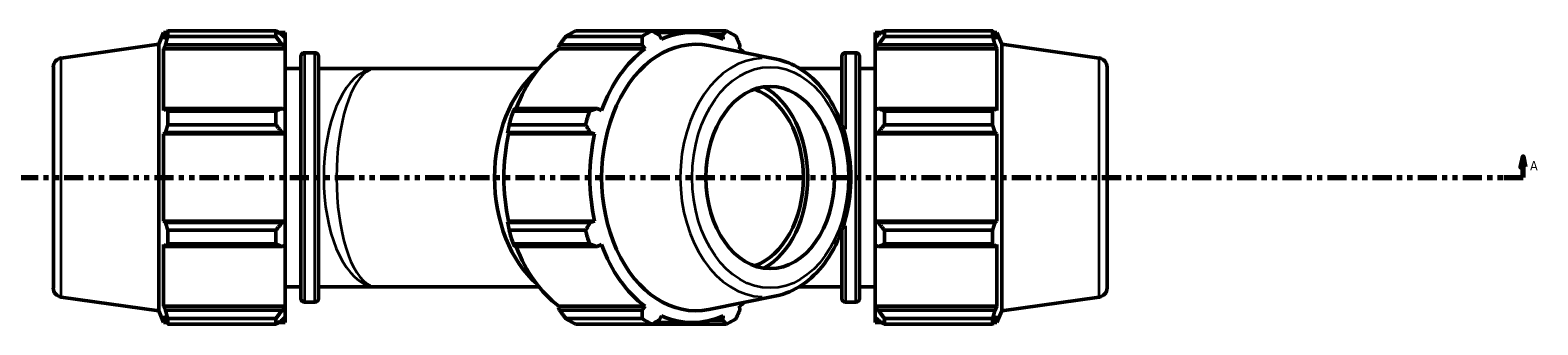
# Model space of a CAD drawing. Header units: inches. Extents: x -0.3 to 71.2, y -24.6 to 45.6.
# Tile 8 of 9: x 15.3 to 44.3, y 29.6 to 35.3. Entities that reach past the tile are written whole.
import ezdxf

# ---------------------------------------------------------------- set-up
doc = ezdxf.new("R2010")
doc.units = ezdxf.units.IN
doc.header["$MEASUREMENT"] = 0
doc.linetypes.add('DOUBLE_DASH_CHAIN', pattern=[1.2403, 0.6614, -0.0827, 0.1654, -0.0827, 0.1654, -0.0827])
for name, color, linetype, lineweight in [('Section Line (ANSI)', 7, 'DOUBLE_DASH_CHAIN', 70), ('Visible (ANSI)', 7, 'Continuous', 50), ('Visible Narrow (ANSI)', 7, 'Continuous', 35)]:
    doc.layers.add(name, color=color, linetype=linetype, lineweight=lineweight)
doc.styles.add('Label Text (ANSI)', font='tahoma.ttf')

# ---------------------------------------------------------------- blocks, each defined once
blk = doc.blocks.new('2dTransSection0')
at = {"layer": 'Section Line (ANSI)', "linetype": 'Continuous'}
for p, q in [((43.988, 32.86), (43.948, 32.663)), ((43.988, 32.663), (43.988, 32.86)), ((44.027, 32.663), (43.988, 32.86)), ((43.619, 32.466), (43.988, 32.466)), ((43.948, 32.663), (44.027, 32.663)), ((43.988, 32.466), (43.988, 32.663))]:
    blk.add_line(p, q, dxfattribs=at)
at = {"layer": 'Section Line (ANSI)', "linetype": 'DOUBLE_DASH_CHAIN', "ltscale": 0.55435}
blk.add_line((13.366, 32.466), (43.988, 32.466), dxfattribs=at)
at = {"layer": 'Section Line (ANSI)', "linetype": 'Continuous', "flags": 128}
blk.add_lwpolyline([(44.027, 32.663), (43.988, 32.86), (43.948, 32.663), (44.027, 32.663)], dxfattribs=at)
at = {"layer": 'Section Line (ANSI)'}
blk.add_solid([(44.027, 32.663), (43.988, 32.86), (43.948, 32.663), (44.027, 32.663)], dxfattribs=at)
at = {"layer": 'Section Line (ANSI)', "insert": (44.124, 32.604), "char_height": 0.18, "attachment_point": 7, "style": 'Label Text (ANSI)'}
blk.add_mtext('A', dxfattribs=at)

msp = doc.modelspace()

# ---------------------------------------------------------------- linework, layer by layer
at = {"layer": 'Visible (ANSI)'}
for p, q in [((17.781, 35.021), (17.872, 35.247)), ((17.872, 35.247), (17.872, 35.118)), ((17.872, 35.247), (17.936, 35.247)), ((17.909, 35.204), (17.872, 35.118)), ((17.957, 35.172), (17.957, 35.28)), ((17.957, 35.28), (20.03, 35.28)), ((20.03, 35.172), (17.957, 35.172)), ((20.03, 35.172), (20.03, 35.28)), ((20.082, 35.247), (20.21, 35.247)), ((20.21, 35.147), (20.15, 35.204)), ((20.21, 35.147), (20.21, 35.247)), ((20.21, 35.147), (20.21, 34.959)), ((27.07, 35.172), (25.604, 35.172)), ((25.788, 35.28), (27.254, 35.28)), ((28.686, 35.28), (27.254, 35.28)), ((27.315, 35.247), (28.03, 35.247)), ((27.439, 35.118), (27.394, 35.204)), ((28.375, 35.204), (28.615, 35.204)), ((28.615, 35.204), (28.621, 35.118)), ((31.544, 35.247), (31.544, 35.147)), ((31.544, 35.247), (31.671, 35.247)), ((31.604, 35.204), (31.544, 35.147)), ((31.544, 34.959), (31.544, 35.147)), ((31.723, 35.28), (31.723, 35.172)), ((31.723, 35.28), (33.797, 35.28)), ((33.797, 35.172), (31.723, 35.172)), ((33.797, 35.172), (33.797, 35.28)), ((33.818, 35.247), (33.881, 35.247)), ((33.881, 35.118), (33.845, 35.204)), ((33.881, 35.118), (33.881, 35.247)), ((33.973, 35.021), (33.881, 35.247)), ((15.907, 34.757), (17.781, 35.021)), ((17.781, 29.912), (17.781, 35.021)), ((17.872, 34.933), (17.909, 35.012)), ((20.21, 34.933), (17.872, 34.933)), ((17.872, 34.933), (17.872, 33.75)), ((17.909, 35.012), (20.15, 35.012)), ((20.15, 35.012), (20.21, 34.959)), ((20.21, 34.959), (20.21, 34.933)), ((20.21, 33.764), (20.21, 34.933)), ((20.513, 30.144), (20.513, 34.789)), ((20.583, 34.858), (20.781, 34.858)), ((20.851, 34.789), (20.851, 30.144)), ((25.46, 34.959), (25.482, 35.012)), ((25.469, 34.933), (25.46, 34.959)), ((25.469, 34.933), (27.122, 34.933)), ((25.482, 35.012), (27.067, 35.012)), ((27.067, 35.012), (27.122, 34.933)), ((29.647, 34.735), (28.348, 34.995)), ((28.938, 34.933), (28.942, 35.012)), ((30.903, 33.481), (30.903, 34.789)), ((30.973, 34.858), (31.171, 34.858)), ((31.24, 34.789), (31.24, 30.144)), ((31.544, 34.959), (31.604, 35.012)), ((31.544, 34.933), (31.544, 34.959)), ((31.544, 34.933), (31.544, 33.764)), ((31.544, 34.933), (33.881, 34.933)), ((31.604, 35.012), (33.845, 35.012)), ((33.845, 35.012), (33.881, 34.933)), ((33.881, 33.75), (33.881, 34.933)), ((33.973, 29.912), (33.973, 35.021)), ((35.847, 34.757), (33.973, 35.021)), ((15.757, 34.584), (15.757, 30.348)), ((20.21, 34.559), (20.513, 34.559)), ((20.851, 34.559), (21.961, 34.559)), ((21.961, 34.559), (25.083, 34.559)), ((30.088, 34.559), (30.903, 34.559)), ((31.24, 34.559), (31.544, 34.559)), ((35.997, 34.584), (35.997, 30.348)), ((17.909, 33.792), (17.872, 33.75)), ((20.15, 33.792), (17.909, 33.792)), ((17.957, 33.479), (17.957, 33.74)), ((17.957, 33.74), (20.03, 33.74)), ((20.03, 33.479), (20.03, 33.74)), ((20.21, 33.764), (20.15, 33.792)), ((20.21, 33.764), (20.21, 33.312)), ((24.591, 33.74), (26.057, 33.74)), ((26.204, 33.792), (24.619, 33.792)), ((26.286, 33.75), (26.204, 33.792)), ((31.604, 33.792), (31.544, 33.764)), ((31.544, 33.312), (31.544, 33.764)), ((33.845, 33.792), (31.604, 33.792)), ((31.723, 33.74), (31.723, 33.479)), ((31.723, 33.74), (33.797, 33.74)), ((33.797, 33.479), (33.797, 33.74)), ((33.881, 33.75), (33.845, 33.792)), ((17.872, 33.303), (17.909, 33.329)), ((17.909, 33.329), (20.15, 33.329)), ((20.03, 33.479), (17.957, 33.479)), ((20.15, 33.329), (20.21, 33.312)), ((20.21, 33.312), (20.21, 33.303)), ((24.482, 33.312), (24.484, 33.329)), ((24.502, 33.303), (24.482, 33.312)), ((24.484, 33.329), (26.069, 33.329)), ((25.981, 33.479), (24.515, 33.479)), ((26.069, 33.329), (26.155, 33.303)), ((31.544, 33.312), (31.604, 33.329)), ((31.544, 33.303), (31.544, 33.312)), ((31.604, 33.329), (33.845, 33.329)), ((33.797, 33.479), (31.723, 33.479)), ((33.845, 33.329), (33.881, 33.303)), ((20.21, 33.303), (17.872, 33.303)), ((17.872, 33.303), (17.872, 31.63)), ((20.21, 31.63), (20.21, 33.303)), ((24.502, 33.303), (26.155, 33.303)), ((31.544, 33.303), (31.544, 31.63)), ((31.544, 33.303), (33.881, 33.303)), ((33.881, 31.63), (33.881, 33.303)), ((17.909, 31.603), (17.872, 31.63)), ((20.21, 31.63), (17.872, 31.63)), ((20.15, 31.603), (17.909, 31.603)), ((20.21, 31.621), (20.15, 31.603)), ((20.21, 31.63), (20.21, 31.621)), ((20.21, 31.621), (20.21, 31.169)), ((24.482, 31.621), (24.502, 31.63)), ((24.484, 31.603), (24.482, 31.621)), ((26.069, 31.603), (24.484, 31.603)), ((24.502, 31.63), (26.155, 31.63)), ((26.155, 31.63), (26.069, 31.603)), ((31.544, 31.621), (31.544, 31.63)), ((31.544, 31.63), (33.881, 31.63)), ((31.544, 31.169), (31.544, 31.621)), ((31.604, 31.603), (31.544, 31.621)), ((33.845, 31.603), (31.604, 31.603)), ((33.881, 31.63), (33.845, 31.603)), ((17.957, 31.454), (20.03, 31.454)), ((17.957, 31.193), (17.957, 31.454)), ((20.03, 31.193), (20.03, 31.454)), ((24.515, 31.454), (25.981, 31.454)), ((30.903, 30.144), (30.903, 31.451)), ((31.723, 31.454), (31.723, 31.193)), ((31.723, 31.454), (33.797, 31.454)), ((33.797, 31.193), (33.797, 31.454)), ((17.872, 31.182), (17.872, 30)), ((17.872, 31.182), (17.909, 31.141)), ((17.909, 31.141), (20.15, 31.141)), ((20.03, 31.193), (17.957, 31.193)), ((20.15, 31.141), (20.21, 31.169)), ((20.21, 30), (20.21, 31.169)), ((26.057, 31.193), (24.591, 31.193)), ((24.619, 31.141), (26.204, 31.141)), ((26.204, 31.141), (26.286, 31.182)), ((31.544, 31.169), (31.544, 30)), ((31.544, 31.169), (31.604, 31.141)), ((31.604, 31.141), (33.845, 31.141)), ((33.797, 31.193), (31.723, 31.193)), ((33.845, 31.141), (33.881, 31.182)), ((33.881, 30), (33.881, 31.182)), ((15.907, 30.175), (17.781, 29.912)), ((20.21, 30.373), (20.513, 30.373)), ((20.851, 30.373), (21.961, 30.373)), ((21.961, 30.373), (25.083, 30.373)), ((29.647, 30.198), (28.348, 29.937)), ((30.088, 30.373), (30.903, 30.373)), ((31.24, 30.373), (31.544, 30.373)), ((35.847, 30.175), (33.973, 29.912)), ((17.781, 29.912), (17.872, 29.686)), ((17.909, 29.92), (17.872, 30)), ((20.21, 30), (17.872, 30)), ((20.15, 29.92), (17.909, 29.92)), ((20.21, 29.973), (20.15, 29.92)), ((20.21, 30), (20.21, 29.973)), ((20.21, 29.973), (20.21, 29.786)), ((20.583, 30.074), (20.781, 30.074)), ((25.46, 29.973), (25.469, 30)), ((25.482, 29.92), (25.46, 29.973)), ((25.469, 30), (27.122, 30)), ((27.067, 29.92), (25.482, 29.92)), ((27.122, 30), (27.067, 29.92)), ((28.942, 29.92), (28.938, 30)), ((30.973, 30.074), (31.171, 30.074)), ((31.544, 29.973), (31.544, 30)), ((31.544, 30), (33.881, 30)), ((31.544, 29.786), (31.544, 29.973)), ((31.604, 29.92), (31.544, 29.973)), ((33.845, 29.92), (31.604, 29.92)), ((33.881, 30), (33.845, 29.92)), ((33.973, 29.912), (33.881, 29.686)), ((17.872, 29.814), (17.909, 29.729)), ((17.872, 29.814), (17.872, 29.686)), ((17.872, 29.686), (17.936, 29.686)), ((17.957, 29.653), (17.957, 29.761)), ((17.957, 29.761), (20.03, 29.761)), ((20.03, 29.653), (17.957, 29.653)), ((20.03, 29.653), (20.03, 29.761)), ((20.082, 29.686), (20.21, 29.686)), ((20.15, 29.729), (20.21, 29.786)), ((20.21, 29.686), (20.21, 29.786)), ((25.604, 29.761), (27.07, 29.761)), ((27.254, 29.653), (25.788, 29.653)), ((27.254, 29.653), (28.686, 29.653)), ((27.315, 29.686), (28.03, 29.686)), ((27.394, 29.729), (27.439, 29.814)), ((28.615, 29.729), (28.375, 29.729)), ((28.621, 29.814), (28.615, 29.729)), ((31.544, 29.786), (31.544, 29.686)), ((31.544, 29.786), (31.604, 29.729)), ((31.544, 29.686), (31.671, 29.686)), ((31.723, 29.761), (31.723, 29.653)), ((31.723, 29.761), (33.797, 29.761)), ((33.797, 29.653), (31.723, 29.653)), ((33.797, 29.653), (33.797, 29.761)), ((33.818, 29.686), (33.881, 29.686)), ((33.845, 29.729), (33.881, 29.814)), ((33.881, 29.686), (33.881, 29.814))]:
    msp.add_line(p, q, dxfattribs=at)
for centre, radius, start, end in [((15.931, 34.584), 0.175, 98, 180), ((20.583, 34.789), 0.0698, 90, 180), ((20.781, 34.789), 0.0698, 0, 90), ((30.973, 34.789), 0.0698, 90, 180), ((31.171, 34.789), 0.0698, 0, 90), ((35.822, 34.584), 0.175, 0, 82), ((15.931, 30.348), 0.175, 180, 262), ((20.583, 30.144), 0.0698, 180, 270), ((20.781, 30.144), 0.0698, 270, 0), ((30.973, 30.144), 0.0698, 180, 270), ((31.171, 30.144), 0.0698, 270, 0), ((35.822, 30.348), 0.175, 278, 0)]:
    msp.add_arc(centre, radius, start, end, dxfattribs=at)
for centre, major_axis, start_param, end_param in [((26.504, 32.466), (0, 2.99), 0.345435, 0.439963), ((28.095, 32.466), (0, 2.554), 6.142178, 9.565786), ((27.97, 32.466), (0, 2.99), 0.345435, 0.439963), ((28.03, 32.466), (0, 2.781), 5.977753, 6.588618), ((27.97, 32.466), (0, 2.99), 5.843222, 5.93775), ((26.377, 32.466), (0, 2.781), 0.479966, 1.073963), ((28.03, 32.466), (0, -2.781), 3.621558, 4.232423), ((28.03, 32.466), (0, 2.781), 5.747751, 5.80322), ((25.924, 32.466), (0, -2.392), 3.690505, 5.734273), ((28.929, 32.466), (0, -1.865), 0.370648, 2.770945), ((28.929, 32.466), (0, -1.746), 0.243907, 2.897686), ((26.504, 32.466), (0, 2.99), 1.130833, 1.225361), ((27.97, 32.466), (0, -2.99), 4.272426, 4.366954), ((26.377, 32.466), (0, 2.781), 1.265364, 1.876229), ((28.03, 32.466), (0, -2.781), 4.406956, 5.017822), ((26.504, 32.466), (0, 2.99), 1.916232, 2.010759), ((27.97, 32.466), (0, -2.99), 5.057824, 5.152352), ((26.377, 32.466), (0, 2.781), 2.067629, 2.661627), ((28.03, 32.466), (0, -2.781), 5.192355, 5.80322), ((28.03, 32.466), (0, 2.781), 3.621558, 3.677027), ((26.504, 32.466), (0, -2.99), 5.843222, 5.93775), ((27.97, 32.466), (0, -2.99), 5.843222, 5.93775), ((28.03, 32.466), (0, -2.781), 5.977753, 6.588618), ((27.97, 32.466), (0, -2.99), 0.345435, 0.439963)]:
    msp.add_ellipse(centre, major_axis=major_axis, ratio=0.707107, start_param=start_param, end_param=end_param, dxfattribs=at)
msp.add_ellipse((29.526, 32.466), major_axis=(0, 1.746), ratio=0.707107, dxfattribs=at)
for points, weights in [([(17.909, 35.204), (17.932, 35.241), (17.957, 35.28)], [1.00256473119, 1.00169048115, 1]), ([(17.957, 35.172), (17.932, 35.09), (17.909, 35.012)], [1, 1.00169048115, 1.00256473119]), ([(20.15, 35.204), (20.092, 35.241), (20.03, 35.28)], [1.00525905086, 1.01002214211, 1.01397938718]), ([(20.03, 35.172), (20.092, 35.09), (20.15, 35.012)], [1.01397938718, 1.01002214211, 1.00525905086]), ([(25.604, 35.172), (25.541, 35.09), (25.482, 35.012)], [1.00560820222, 1.00642815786, 1.00642653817]), ([(27.067, 35.012), (27.069, 35.09), (27.07, 35.172)], [2.44916063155, 2.42091427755, 2.39104022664]), ([(27.254, 35.28), (27.326, 35.241), (27.394, 35.204)], [2.39104022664, 2.42091427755, 2.44916063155]), ([(28.615, 35.204), (28.65, 35.241), (28.686, 35.28)], [2.44916063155, 2.42091427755, 2.39104022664]), ([(28.871, 35.172), (28.907, 35.09), (28.942, 35.012)], [2.39104022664, 2.42091427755, 2.44916063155]), ([(31.723, 35.28), (31.661, 35.241), (31.604, 35.204)], [1.01397938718, 1.01002214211, 1.00525905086]), ([(31.604, 35.012), (31.661, 35.09), (31.723, 35.172)], [1.00525905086, 1.01002214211, 1.01397938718]), ([(33.797, 35.28), (33.822, 35.241), (33.845, 35.204)], [1, 1.00169048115, 1.00256473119]), ([(33.845, 35.012), (33.822, 35.09), (33.797, 35.172)], [1.00256473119, 1.00169048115, 1]), ([(17.909, 33.792), (17.932, 33.766), (17.957, 33.74)], [1.00256473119, 1.00169048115, 1]), ([(20.15, 33.792), (20.092, 33.766), (20.03, 33.74)], [1.00525905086, 1.01002214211, 1.01397938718]), ([(24.619, 33.792), (24.605, 33.766), (24.591, 33.74)], [1.00205930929, 1.00220665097, 1.00153576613]), ([(26.057, 33.74), (26.132, 33.766), (26.204, 33.792)], [2.40042970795, 2.43042107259, 2.45877834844]), ([(31.723, 33.74), (31.661, 33.766), (31.604, 33.792)], [1.01397938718, 1.01002214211, 1.00525905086]), ([(33.797, 33.74), (33.822, 33.766), (33.845, 33.792)], [1, 1.00169048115, 1.00256473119]), ([(17.957, 33.479), (17.932, 33.403), (17.909, 33.329)], [1, 1.00169048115, 1.00256473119]), ([(20.03, 33.479), (20.092, 33.403), (20.15, 33.329)], [1.01397938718, 1.01002214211, 1.00525905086]), ([(24.515, 33.479), (24.498, 33.403), (24.484, 33.329)], [1.00143450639, 1.00212628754, 1.00199991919]), ([(26.069, 33.329), (26.026, 33.403), (25.981, 33.479)], [2.45877834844, 2.43042107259, 2.40042970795]), ([(31.604, 33.329), (31.661, 33.403), (31.723, 33.479)], [1.00525905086, 1.01002214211, 1.01397938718]), ([(33.845, 33.329), (33.822, 33.403), (33.797, 33.479)], [1.00256473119, 1.00169048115, 1]), ([(17.909, 31.603), (17.932, 31.53), (17.957, 31.454)], [1.00256473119, 1.00169048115, 1]), ([(20.15, 31.603), (20.092, 31.53), (20.03, 31.454)], [1.00525905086, 1.01002214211, 1.01397938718]), ([(24.484, 31.603), (24.498, 31.53), (24.515, 31.454)], [1.00199991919, 1.00212628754, 1.00143450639]), ([(25.981, 31.454), (26.026, 31.53), (26.069, 31.603)], [2.40042970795, 2.43042107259, 2.45877834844]), ([(31.723, 31.454), (31.661, 31.53), (31.604, 31.603)], [1.01397938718, 1.01002214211, 1.00525905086]), ([(33.797, 31.454), (33.822, 31.53), (33.845, 31.603)], [1, 1.00169048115, 1.00256473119]), ([(17.957, 31.193), (17.932, 31.166), (17.909, 31.141)], [1, 1.00169048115, 1.00256473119]), ([(20.03, 31.193), (20.092, 31.166), (20.15, 31.141)], [1.01397938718, 1.01002214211, 1.00525905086]), ([(24.591, 31.193), (24.605, 31.166), (24.619, 31.141)], [1.00153576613, 1.00220665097, 1.00205930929]), ([(26.204, 31.141), (26.132, 31.166), (26.057, 31.193)], [2.45877834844, 2.43042107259, 2.40042970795]), ([(31.604, 31.141), (31.661, 31.166), (31.723, 31.193)], [1.00525905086, 1.01002214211, 1.01397938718]), ([(33.845, 31.141), (33.822, 31.166), (33.797, 31.193)], [1.00256473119, 1.00169048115, 1]), ([(17.909, 29.92), (17.932, 29.842), (17.957, 29.761)], [1.00256473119, 1.00169048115, 1]), ([(20.15, 29.92), (20.092, 29.842), (20.03, 29.761)], [1.00525905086, 1.01002214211, 1.01397938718]), ([(25.482, 29.92), (25.541, 29.842), (25.604, 29.761)], [1.00574632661, 1.0056263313, 1.0046855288]), ([(27.07, 29.761), (27.069, 29.842), (27.067, 29.92)], [2.40042970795, 2.43042107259, 2.45877834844]), ([(28.942, 29.92), (28.907, 29.842), (28.871, 29.761)], [2.43954291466, 2.41140748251, 2.38165074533]), ([(31.723, 29.761), (31.661, 29.842), (31.604, 29.92)], [1.01397938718, 1.01002214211, 1.00525905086]), ([(33.797, 29.761), (33.822, 29.842), (33.845, 29.92)], [1, 1.00169048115, 1.00256473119]), ([(17.957, 29.653), (17.932, 29.692), (17.909, 29.729)], [1, 1.00169048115, 1.00256473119]), ([(20.03, 29.653), (20.092, 29.692), (20.15, 29.729)], [1.01397938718, 1.01002214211, 1.00525905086]), ([(27.394, 29.729), (27.326, 29.692), (27.254, 29.653)], [2.45877834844, 2.43042107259, 2.40042970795]), ([(28.686, 29.653), (28.65, 29.692), (28.615, 29.729)], [2.38165074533, 2.41140748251, 2.43954291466]), ([(31.604, 29.729), (31.661, 29.692), (31.723, 29.653)], [1.00525905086, 1.01002214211, 1.01397938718]), ([(33.845, 29.729), (33.822, 29.692), (33.797, 29.653)], [1.00256473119, 1.00169048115, 1])]:
    msp.add_rational_spline(points, weights, degree=2, dxfattribs=at)
msp.add_open_spline([(29.647, 30.198), (29.82, 30.233), (29.986, 30.304), (30.3, 30.513), (30.445, 30.654), (30.699, 30.993), (30.806, 31.193), (30.97, 31.629), (31.027, 31.866), (31.082, 32.352), (31.081, 32.601), (31.023, 33.086), (30.965, 33.322), (30.797, 33.759), (30.687, 33.959), (30.425, 34.301), (30.272, 34.444), (29.961, 34.639), (29.806, 34.703), (29.647, 34.735)], degree=3, knots=[0.141008, 0.141008, 0.141008, 0.141008, 0.44152, 0.44152, 0.756103, 0.756103, 1.081828, 1.081828, 1.410669, 1.410669, 1.739636, 1.739636, 2.068607, 2.068607, 2.397425, 2.397425, 2.722903, 2.722903, 3.000585, 3.000585, 3.000585, 3.000585], dxfattribs=at)
at = {"layer": 'Visible Narrow (ANSI)'}
for p, q in [((20.583, 34.829), (20.583, 30.104)), ((20.781, 30.104), (20.781, 34.829)), ((30.973, 34.854), (30.973, 33.394)), ((31.171, 30.104), (31.171, 34.829)), ((15.907, 30.204), (15.907, 34.729)), ((35.847, 30.204), (35.847, 34.729)), ((30.973, 31.538), (30.973, 30.079))]:
    msp.add_line(p, q, dxfattribs=at)
for centre, major_axis, ratio, start_param, end_param in [((29.42, 32.466), (0, 2.291), 0.707107, 0.030173, 3.11142), ((21.961, 32.466), (0, -2.093), 0.483324, 3.298672, 6.126106), ((21.961, 32.466), (0, 2.093), 0.365345, 0.15708, 2.984513)]:
    msp.add_ellipse(centre, major_axis=major_axis, ratio=ratio, start_param=start_param, end_param=end_param, dxfattribs=at)
msp.add_ellipse((29.526, 32.466), major_axis=(0, -2.118), ratio=0.707107, dxfattribs=at)

# ---------------------------------------------------------------- block references
at = {"layer": 'Section Line (ANSI)'}
msp.add_blockref('2dTransSection0', (0, 0), dxfattribs=at)

doc.saveas('drawing.dxf')
